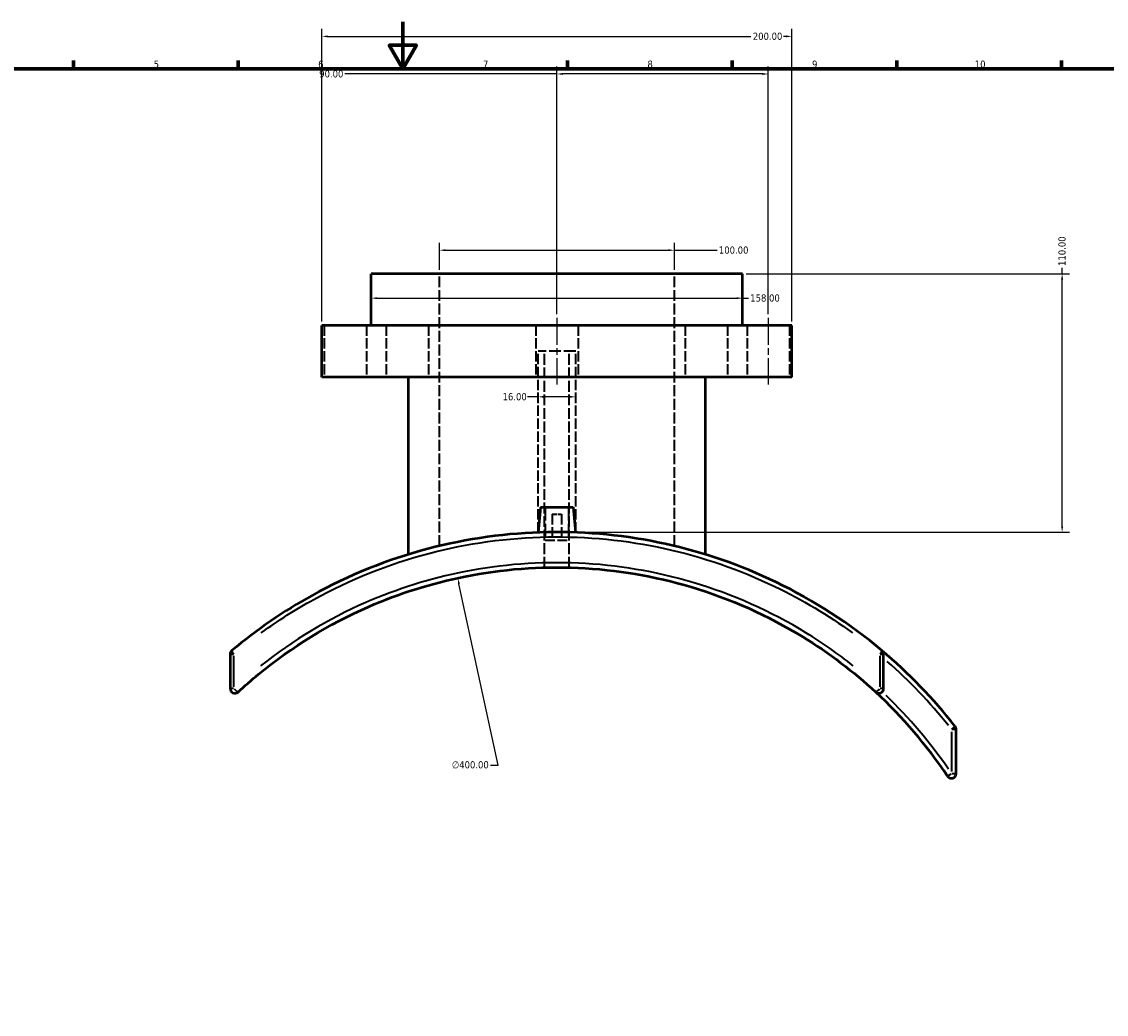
# Model space of a CAD drawing. Header units: millimetres. Extents: x -203 to 1360, y -251 to 1184.
# Tile 3 of 7: x 258 to 720, y 172 to 594. Entities that reach past the tile are written whole.
import ezdxf

# ---------------------------------------------------------------- set-up
doc = ezdxf.new("R2010")
doc.units = ezdxf.units.MM
doc.linetypes.add('CHAIN', pattern=[0.3543, 0.2362, -0.0295, 0.0591, -0.0295])
doc.linetypes.add('DASHED', pattern=[0.2068, 0.1655, -0.0413])
for name, color, linetype, lineweight in [('Border (ANSI)', 7, 'Continuous', 70), ('Centerline (ANSI)', 7, 'Continuous', 25), ('Dimension (ANSI)', 7, 'Continuous', 25), ('Hidden (ANSI)', 7, 'DASHED', 35), ('Visible (ANSI)', 7, 'Continuous', 50), ('Visible Narrow (ANSI)', 7, 'Continuous', 35)]:
    doc.layers.add(name, color=color, linetype=linetype, lineweight=lineweight)
doc.styles.add('Note Text (ANSI)', font='tahoma.ttf')
doc.dimstyles.new('Default - mm (ANSI)', dxfattribs={"dimtxt": 3.048, "dimasz": 2.5, "dimexe": 3.175, "dimexo": 1.6002, "dimgap": 0.8, "dimtad": 0, "dimtoh": 1, "dimrnd": 1e-08, "dimzin": 4, "dimdsep": 46, "dimtxsty": 'Note Text (ANSI)', "dimcen": 0.09, "dimdle": 10, "dimclrd": 256, "dimclre": 256, "dimclrt": 256, "dimadec": 1, "dimazin": 1, "dimtfac": 1, "dimtofl": 0, "dimtmove": 0, "dimatfit": 3, "dimfxl": 1, "dimtolj": 1, "dimtzin": 4, "dimlwd": -1, "dimlwe": -1, "dimarcsym": 0})

# ---------------------------------------------------------------- blocks, each defined once
blk = doc.blocks.new('Borders Default Border')
at = {"layer": 'Border (ANSI)'}
for p, q in [((280.33, 574), (280.33, 577.45)), ((350.42, 574), (350.42, 577.45)), ((490.58, 574), (490.58, 577.45)), ((560.67, 574), (560.67, 577.45)), ((630.75, 574), (630.75, 577.45)), ((700.83, 574), (700.83, 577.45))]:
    blk.add_line(p, q, dxfattribs=at)
at = {"layer": 'Border (ANSI)', "flags": 128}
for points in [[(420.5, 594), (420.5, 574), (414.73, 584), (426.27, 584), (420.5, 574)], [(20, 20), (20, 574), (821, 574), (821, 20), (20, 20)]]:
    blk.add_lwpolyline(points, dxfattribs=at)
at = {"layer": 'Border (ANSI)', "attachment_point": 7, "style": 'Note Text (ANSI)'}
for s, insert, char_height in [('5', (314.48, 574.34), 3.05), ('6', (384.49, 574.34), 3.05), ('7', (454.6, 574.4), 3.05), ('8', (524.63, 574.33), 3.05), ('9', (594.7, 574.34), 3.05), ('10', (663.96, 574.34), 3.048)]:
    blk.add_mtext(s, dxfattribs=dict(at, insert=insert, char_height=char_height))
blk = doc.blocks.new('*D6')
at = {"layer": 'Defpoints', "color": 0, "transparency": 16777216}
for p in [(443.89, 357.24), (528.27, -33.77)]:
    blk.add_point(p, dxfattribs=at)
at = {"layer": 'Dimension (ANSI)', "transparency": 16777216}
for p, q in [((461.08, 277.61), (444.42, 354.8)), ((457.86, 277.61), (461.08, 277.61))]:
    blk.add_line(p, q, dxfattribs=at)
blk.add_solid([(444.83, 354.89), (444.01, 354.71), (443.89, 357.24)], dxfattribs=at)
at = {"layer": 'Dimension (ANSI)', "transparency": 16777216, "insert": (441.38, 279.26), "char_height": 3.048, "attachment_point": 1, "style": 'Note Text (ANSI)'}
blk.add_mtext('\\A1;∅400.00', dxfattribs=at)
blk = doc.blocks.new('*D7')
at = {"layer": 'Defpoints', "color": 0, "transparency": 16777216}
for p in [(565.08, 486.74), (701.13, 486.74), (486.08, 376.74)]:
    blk.add_point(p, dxfattribs=at)
at = {"layer": 'Dimension (ANSI)', "transparency": 16777216}
for p, q in [((566.68, 486.74), (704.3, 486.74)), ((701.13, 486.74), (701.13, 489.24)), ((701.13, 379.24), (701.13, 484.24)), ((487.68, 376.74), (704.3, 376.74))]:
    blk.add_line(p, q, dxfattribs=at)
for points in [[(700.71, 484.24), (701.54, 484.24), (701.13, 486.74)], [(700.71, 379.24), (701.54, 379.24), (701.13, 376.74)]]:
    blk.add_solid(points, dxfattribs=at)
at = {"layer": 'Dimension (ANSI)', "transparency": 16777216, "insert": (699.54, 490.04), "char_height": 3.048, "attachment_point": 1, "rotation": 90, "style": 'Note Text (ANSI)'}
blk.add_mtext('\\A1;110.00', dxfattribs=at)
blk = doc.blocks.new('*D8')
at = {"layer": 'Defpoints', "color": 0, "transparency": 16777216}
for p in [(486.08, 571.74), (486.08, 467.92), (576.08, 467.92)]:
    blk.add_point(p, dxfattribs=at)
at = {"layer": 'Dimension (ANSI)', "transparency": 16777216}
for p, q in [((486.08, 469.52), (486.08, 574.92)), ((576.08, 469.52), (576.08, 574.92)), ((486.08, 571.74), (395.84, 571.74)), ((573.58, 571.74), (488.58, 571.74))]:
    blk.add_line(p, q, dxfattribs=at)
for points in [[(488.58, 572.16), (488.58, 571.33), (486.08, 571.74)], [(573.58, 572.16), (573.58, 571.33), (576.08, 571.74)]]:
    blk.add_solid(points, dxfattribs=at)
at = {"layer": 'Dimension (ANSI)', "transparency": 16777216, "insert": (384.92, 573.33), "char_height": 3.048, "attachment_point": 1, "style": 'Note Text (ANSI)'}
blk.add_mtext('\\A1;90.00', dxfattribs=at)
blk = doc.blocks.new('*D9')
at = {"layer": 'Defpoints', "color": 0, "transparency": 16777216}
for p in [(536.08, 496.74), (436.08, 486.74), (536.08, 486.74)]:
    blk.add_point(p, dxfattribs=at)
at = {"layer": 'Dimension (ANSI)', "transparency": 16777216}
for p, q in [((436.08, 488.34), (436.08, 499.92)), ((536.08, 488.34), (536.08, 499.92)), ((438.58, 496.74), (533.58, 496.74)), ((536.08, 496.74), (554.24, 496.74))]:
    blk.add_line(p, q, dxfattribs=at)
for points in [[(438.58, 497.16), (438.58, 496.33), (436.08, 496.74)], [(533.58, 497.16), (533.58, 496.33), (536.08, 496.74)]]:
    blk.add_solid(points, dxfattribs=at)
at = {"layer": 'Dimension (ANSI)', "transparency": 16777216, "insert": (555.04, 498.33), "char_height": 3.048, "attachment_point": 1, "style": 'Note Text (ANSI)'}
blk.add_mtext('\\A1;100.00', dxfattribs=at)
blk = doc.blocks.new('*D10')
at = {"layer": 'Defpoints', "color": 0, "transparency": 16777216}
for p in [(586.08, 587.74), (386.08, 464.74), (586.08, 464.74)]:
    blk.add_point(p, dxfattribs=at)
at = {"layer": 'Dimension (ANSI)', "transparency": 16777216}
for p, q in [((386.08, 466.34), (386.08, 590.92)), ((586.08, 466.34), (586.08, 590.92)), ((388.58, 587.74), (568.67, 587.74)), ((583.58, 587.74), (582.59, 587.74))]:
    blk.add_line(p, q, dxfattribs=at)
for points in [[(388.58, 588.16), (388.58, 587.33), (386.08, 587.74)], [(583.58, 588.16), (583.58, 587.33), (586.08, 587.74)]]:
    blk.add_solid(points, dxfattribs=at)
at = {"layer": 'Dimension (ANSI)', "transparency": 16777216, "insert": (569.47, 589.33), "char_height": 3.048, "attachment_point": 1, "style": 'Note Text (ANSI)'}
blk.add_mtext('\\A1;200.00', dxfattribs=at)
blk = doc.blocks.new('*D11')
at = {"layer": 'Defpoints', "color": 0, "transparency": 16777216}
for p in [(407.08, 476.33), (565.08, 476.33), (565.08, 476.33)]:
    blk.add_point(p, dxfattribs=at)
at = {"layer": 'Dimension (ANSI)', "transparency": 16777216}
for p, q in [((409.58, 476.33), (562.58, 476.33)), ((565.08, 476.33), (567.58, 476.33))]:
    blk.add_line(p, q, dxfattribs=at)
for points in [[(409.58, 476.74), (409.58, 475.91), (407.08, 476.33)], [(562.58, 476.74), (562.58, 475.91), (565.08, 476.33)]]:
    blk.add_solid(points, dxfattribs=at)
at = {"layer": 'Dimension (ANSI)', "transparency": 16777216, "insert": (568.38, 477.92), "char_height": 3.048, "attachment_point": 1, "style": 'Note Text (ANSI)'}
blk.add_mtext('\\A1;158.00', dxfattribs=at)
blk = doc.blocks.new('*D14')
at = {"layer": 'Defpoints', "color": 0, "transparency": 16777216}
for p in [(478.08, 434.33), (494.08, 434.33), (494.08, 434.33)]:
    blk.add_point(p, dxfattribs=at)
at = {"layer": 'Dimension (ANSI)', "transparency": 16777216}
for p, q in [((478.08, 434.33), (473.56, 434.33)), ((491.58, 434.33), (480.58, 434.33))]:
    blk.add_line(p, q, dxfattribs=at)
for points in [[(480.58, 434.75), (480.58, 433.92), (478.08, 434.33)], [(491.58, 434.75), (491.58, 433.92), (494.08, 434.33)]]:
    blk.add_solid(points, dxfattribs=at)
at = {"layer": 'Dimension (ANSI)', "transparency": 16777216, "insert": (462.97, 435.92), "char_height": 3.048, "attachment_point": 1, "style": 'Note Text (ANSI)'}
blk.add_mtext('\\A1;16.00', dxfattribs=at)

msp = doc.modelspace()

# ---------------------------------------------------------------- linework, layer by layer
at = {"layer": 'Centerline (ANSI)', "linetype": 'CHAIN', "ltscale": 48.391193}
for p, q in [((486.081, 467.918), (486.081, 439.568)), ((576.081, 467.918), (576.081, 439.568))]:
    msp.add_line(p, q, dxfattribs=at)
at = {"layer": 'Hidden (ANSI)', "ltscale": 28.020977}
for p, q in [((436.081, 370.848), (436.081, 486.743)), ((536.081, 370.848), (536.081, 486.743))]:
    msp.add_line(p, q, dxfattribs=at)
at = {"layer": 'Hidden (ANSI)', "ltscale": 26.595745}
for p, q in [((387.081, 464.743), (387.081, 442.743)), ((405.081, 464.743), (405.081, 442.743)), ((413.442, 464.743), (413.442, 442.743)), ((431.442, 464.743), (431.442, 442.743)), ((477.081, 464.743), (477.081, 442.743)), ((495.081, 464.743), (495.081, 442.743)), ((540.721, 464.743), (540.721, 442.743)), ((558.721, 464.743), (558.721, 442.743)), ((567.081, 464.743), (567.081, 442.743)), ((585.081, 464.743), (585.081, 442.743)), ((484.081, 384.343), (484.081, 373.343)), ((488.081, 384.343), (488.081, 373.343))]:
    msp.add_line(p, q, dxfattribs=at)
at = {"layer": 'Hidden (ANSI)', "ltscale": 30.382908}
msp.add_line((494.081, 453.743), (478.081, 453.743), dxfattribs=at)
at = {"layer": 'Hidden (ANSI)', "ltscale": 26.647171}
for p, q in [((478.081, 376.594), (478.081, 453.743)), ((494.081, 376.594), (494.081, 453.743))]:
    msp.add_line(p, q, dxfattribs=at)
at = {"layer": 'Hidden (ANSI)', "ltscale": 27.825075}
for p, q in [((480.881, 361.676), (480.881, 453.743)), ((491.281, 361.676), (491.281, 453.743))]:
    msp.add_line(p, q, dxfattribs=at)
at = {"layer": 'Hidden (ANSI)', "ltscale": 33.849129}
for p, q in [((481.081, 387.343), (481.081, 373.343)), ((491.081, 387.343), (491.081, 373.343))]:
    msp.add_line(p, q, dxfattribs=at)
at = {"layer": 'Hidden (ANSI)', "ltscale": 11.961675}
msp.add_line((484.081, 384.343), (488.081, 384.343), dxfattribs=at)
at = {"layer": 'Hidden (ANSI)', "ltscale": 25.31909}
msp.add_line((481.081, 373.343), (491.081, 373.343), dxfattribs=at)
at = {"layer": 'Visible (ANSI)'}
for p, q in [((565.081, 486.743), (407.081, 486.743)), ((407.081, 464.743), (407.081, 486.743)), ((565.081, 464.743), (565.081, 486.743)), ((586.081, 464.743), (386.081, 464.743)), ((386.081, 442.743), (386.081, 464.743)), ((586.081, 442.743), (586.081, 464.743)), ((586.081, 442.743), (386.081, 442.743)), ((422.881, 367.244), (422.881, 442.743)), ((549.281, 367.244), (549.281, 442.743)), ((479.081, 387.343), (478.141, 376.597)), ((479.081, 387.343), (493.081, 387.343)), ((493.081, 387.343), (494.021, 376.597)), ((347.031, 324.796), (347.031, 310.139)), ((625.131, 310.139), (625.131, 324.796)), ((656.031, 273.979), (656.031, 292.746))]:
    msp.add_line(p, q, dxfattribs=at)
for centre, radius, start, end in [((349.031, 324.796), 2, 130.04786, 180), ((623.131, 324.796), 2, 0, 49.95214), ((486.081, 161.743), 215, 37.95466, 49.95214), ((349.031, 310.139), 2, 180, 312.72384), ((623.131, 310.139), 2, 227.27616, 0), ((486.081, 161.743), 200, 33.7535, 47.27616), ((654.031, 292.746), 2, 0, 37.95466), ((654.031, 273.979), 2, 213.7535, 0)]:
    msp.add_arc(centre, radius, start, end, dxfattribs=at)
for points, knots in [([(624.418, 326.327), (610.745, 337.82), (595.612, 347.62), (564.43, 362.651), (548.527, 368.156), (515.806, 375.336), (498.993, 377.01), (464.997, 376.399), (447.821, 374.007), (414.005, 365.083), (397.41, 358.404), (369.788, 343.109), (358.331, 335.225), (347.744, 326.327)], [-29.9548791, -29.9548791, -29.9548791, -29.9548791, -24.574296, -24.574296, -19.5814085, -19.5814085, -14.5945599, -14.5945599, -9.4754833, -9.4754833, -4.1658217, -4.1658217, 0, 0, 0, 0]), ([(350.388, 308.67), (353.212, 311.278), (356.112, 313.805), (373.232, 327.877), (389.012, 337.575), (419.051, 350.724), (432.883, 355.079), (462.827, 361.037), (479.018, 362.267), (511.432, 360.801), (527.647, 358.052), (559.96, 348.414), (575.965, 341.247), (601.834, 325.361), (612.236, 317.479), (621.774, 308.67)], [-30.300553, -30.300553, -30.300553, -30.300553, -29.1211745, -29.1211745, -23.5049196, -23.5049196, -19.1201211, -19.1201211, -14.2375648, -14.2375648, -9.287648, -9.287648, -3.9831096, -3.9831096, 0, 0, 0, 0])]:
    msp.add_open_spline(points, degree=3, knots=knots, dxfattribs=at)
at = {"layer": 'Visible Narrow (ANSI)'}
for p, q in [((347.036, 324.796), (348.478, 324.796)), ((348.61, 310.872), (348.61, 324.063)), ((623.553, 324.063), (623.553, 310.872)), ((623.685, 324.796), (625.127, 324.796)), ((348.478, 310.139), (347.036, 310.139)), ((625.127, 310.139), (623.685, 310.139)), ((654.031, 291.808), (654.031, 274.917)), ((654.155, 292.843), (655.603, 293.973)), ((656.025, 292.746), (654.188, 292.746)), ((652.373, 272.871), (653.901, 273.892)), ((654.188, 273.979), (656.025, 273.979))]:
    msp.add_line(p, q, dxfattribs=at)
for radius, start, end in [(213, 38.51922, 48.68113), (202, 34.40127, 46.06111)]:
    msp.add_arc((486.081, 161.743), radius, start, end, dxfattribs=at)
for centre, major_axis, ratio, start_param, end_param in [((349.031, 324.796), (-1.287, 1.531), 0.1629112, 0.0717356, 1.3629763), ((623.131, 324.796), (1.287, 1.531), 0.1629112, 4.920209, 6.2114497), ((349.031, 310.139), (1.357, -1.469), 0.1565048, 4.6545611, 6.1974682), ((623.131, 310.139), (-1.357, -1.469), 0.1565048, 0.0857171, 1.6286242)]:
    msp.add_ellipse(centre, major_axis=major_axis, ratio=ratio, start_param=start_param, end_param=end_param, dxfattribs=at)
for points, knots in [([(360.284, 333.908), (367.405, 339.079), (374.854, 343.817), (397.965, 356.575), (414.456, 363.191), (448.06, 372.032), (465.129, 374.402), (498.913, 375.008), (515.62, 373.349), (548.137, 366.236), (563.94, 360.782), (590.453, 348.041), (601.513, 341.434), (611.878, 333.908)], [1.497744, 1.497744, 1.497744, 1.497744, 4.1658217, 4.1658217, 9.4754833, 9.4754833, 14.5945599, 14.5945599, 19.5814085, 19.5814085, 24.574296, 24.574296, 28.4571351, 28.4571351, 28.4571351, 28.4571351]), ([(612.156, 319.877), (605.771, 324.936), (599.076, 329.615), (577.143, 343.042), (560.929, 350.281), (528.191, 360.015), (511.764, 362.792), (478.925, 364.272), (462.522, 363.03), (432.185, 357.012), (418.172, 352.614), (388.761, 339.779), (373.667, 330.701), (360.006, 319.877)], [1.5150277, 1.5150277, 1.5150277, 1.5150277, 3.9831096, 3.9831096, 9.287648, 9.287648, 14.2375648, 14.2375648, 19.1201211, 19.1201211, 23.5049196, 23.5049196, 28.7855254, 28.7855254, 28.7855254, 28.7855254])]:
    msp.add_open_spline(points, degree=3, knots=knots, dxfattribs=at)

# ---------------------------------------------------------------- block references
msp.add_blockref('Borders Default Border', (0, 0))

# ---------------------------------------------------------------- dimensions: what is measured, and where the dimension line sits
at = {"layer": 'Dimension (ANSI)'}
for base, p1, p2, override, picture, middle in [((586.081, 587.743), (386.081, 464.743), (586.081, 464.743), {"dimtoh": 0, "dimdec": 2, "dimtp": 0, "dimtm": 0, "dimtdec": 2, "dimatfit": 1}, '*D10', (575.628, 587.743)), ((536.081, 496.743), (436.081, 486.743), (536.081, 486.743), {"dimtoh": 0, "dimdec": 2, "dimtp": 0, "dimtm": 0, "dimtdec": 2, "dimatfit": 2}, '*D9', (561.081, 496.743)), ((565.081, 476.327), (407.081, 476.327), (565.081, 476.327), {"dimtoh": 0, "dimdec": 2, "dimse1": 1, "dimse2": 1, "dimtp": 0, "dimtm": 0, "dimtdec": 2, "dimatfit": 2}, '*D11', (574.421, 476.327)), ((494.081, 434.333), (478.081, 434.333), (494.081, 434.333), {"dimtoh": 0, "dimdec": 2, "dimse1": 1, "dimse2": 1, "dimtp": 0, "dimtm": 0, "dimtdec": 2, "dimatfit": 2}, '*D14', (467.867, 434.333))]:
    dim = msp.add_linear_dim(base=base, p1=p1, p2=p2, dimstyle='Default - mm (ANSI)', override=override, dxfattribs=at)
    dim.commit()
    dim.dimension.update_dxf_attribs({"geometry": picture, "text_midpoint": middle, "dimtype": 160})
for base, p1, p2, angle, picture, middle in [((486.081, 571.743), (576.081, 467.918), (486.081, 467.918), 180, '*D8', (389.982, 571.743)), ((701.125, 486.743), (486.081, 376.742), (565.081, 486.743), 90, '*D7', (701.125, 496.083))]:
    dim = msp.add_linear_dim(base=base, p1=p1, p2=p2, angle=angle, dimstyle='Default - mm (ANSI)', override={"dimtoh": 0, "dimdec": 2, "dimtp": 0, "dimtm": 0, "dimtdec": 2, "dimatfit": 2}, dxfattribs=at)
    dim.commit()
    dim.dimension.update_dxf_attribs({"geometry": picture, "text_midpoint": middle, "dimtype": 160})
dim = msp.add_diameter_dim_2p(p1=(528.268, -33.769), p2=(443.895, 357.242), dimstyle='Default - mm (ANSI)', override={"dimtih": 1, "dimdec": 2, "dimlfac": 0.999975, "dimtp": 0, "dimtm": 0, "dimtdec": 2}, dxfattribs=at)
dim.commit()
dim.dimension.update_dxf_attribs({"geometry": '*D6', "text_midpoint": (449.216, 277.615), "dimtype": 163})

doc.saveas('drawing.dxf')
